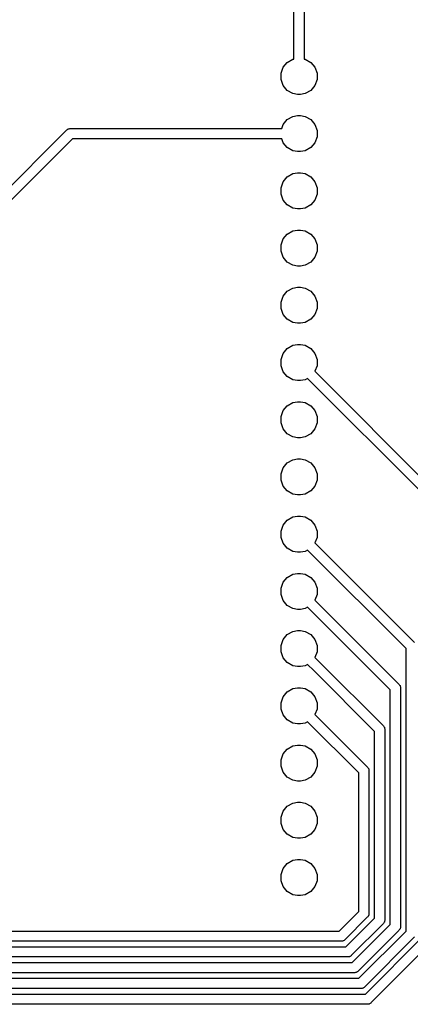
# Model space of a CAD drawing. Extents: x 82 to 157, y -127 to -14.
# Tile 2 of 5: x 115 to 132, y -126 to -83. Entities that reach past the tile are written whole.
import ezdxf

# ---------------------------------------------------------------- set-up
doc = ezdxf.new("R2010")
doc.units = 0
doc.header["$MEASUREMENT"] = 0
doc.layers.add('BLACK', color=7, linetype='CONTINUOUS')

msp = doc.modelspace()

# ---------------------------------------------------------------- linework, layer by layer
at = {"layer": 'BLACK', "linetype": 'CONTINUOUS'}
for p, q in [((126.775, -83.9389), (126.775, -31.4632)), ((127.225, -31.3798), (127.225, -84.3173)), ((126.478, -84.4677), (126.722, -84.3266)), ((126.722, -84.3266), (126.775, -84.3173)), ((126.775, -83.939), (126.775, -83.9389)), ((126.775, -84.3173), (126.775, -83.939)), ((127.225, -84.3173), (127.278, -84.3266)), ((127.278, -84.3266), (127.522, -84.4677)), ((126.2, -84.9489), (126.296, -84.6838)), ((126.296, -84.6838), (126.478, -84.4677)), ((127.522, -84.4677), (127.704, -84.6838)), ((127.704, -84.6838), (127.8, -84.9489)), ((126.2, -85.2311), (126.2, -84.9489)), ((127.8, -84.9489), (127.8, -85.2311)), ((126.296, -85.4962), (126.2, -85.2311)), ((126.478, -85.7123), (126.296, -85.4962)), ((127.704, -85.4962), (127.522, -85.7123)), ((127.8, -85.2311), (127.704, -85.4962)), ((126.722, -85.8534), (126.478, -85.7123)), ((126.93, -85.89), (126.722, -85.8534)), ((127.07, -85.89), (126.93, -85.89)), ((127.278, -85.8534), (127.07, -85.89)), ((127.522, -85.7123), (127.278, -85.8534)), ((126.478, -87.0077), (126.722, -86.8666)), ((126.722, -86.8666), (126.93, -86.83)), ((126.93, -86.83), (127.07, -86.83)), ((127.07, -86.83), (127.278, -86.8666)), ((127.278, -86.8666), (127.522, -87.0077)), ((116.762, -87.4153), (116.791, -87.4101)), ((116.791, -87.4101), (116.82, -87.4024)), ((116.82, -87.4024), (116.85, -87.405)), ((116.85, -87.405), (126.231, -87.405)), ((126.231, -87.405), (126.296, -87.2238)), ((126.296, -87.2238), (126.478, -87.0077)), ((127.522, -87.0077), (127.704, -87.2238)), ((127.704, -87.2238), (127.8, -87.4889)), ((112.144, -92.0079), (116.674, -87.4778)), ((116.674, -87.4778), (116.693, -87.455)), ((116.693, -87.455), (116.719, -87.4401)), ((116.719, -87.4401), (116.743, -87.4229)), ((116.743, -87.4229), (116.753, -87.4203)), ((116.753, -87.4203), (116.762, -87.4153)), ((127.8, -87.7711), (127.704, -88.0362)), ((127.8, -87.4889), (127.8, -87.7711)), ((116.933, -87.855), (112.469, -92.3191)), ((126.231, -87.855), (116.933, -87.855)), ((126.296, -88.0362), (126.231, -87.855)), ((126.478, -88.2523), (126.296, -88.0362)), ((126.722, -88.3934), (126.478, -88.2523)), ((127.522, -88.2523), (127.278, -88.3934)), ((127.704, -88.0362), (127.522, -88.2523)), ((126.93, -88.43), (126.722, -88.3934)), ((127.07, -88.43), (126.93, -88.43)), ((127.278, -88.3934), (127.07, -88.43)), ((126.296, -89.7638), (126.478, -89.5477)), ((126.478, -89.5477), (126.722, -89.4066)), ((126.722, -89.4066), (126.93, -89.37)), ((126.93, -89.37), (127.07, -89.37)), ((127.07, -89.37), (127.278, -89.4066)), ((127.278, -89.4066), (127.522, -89.5477)), ((127.522, -89.5477), (127.704, -89.7638)), ((126.2, -90.0289), (126.296, -89.7638)), ((126.2, -90.3111), (126.2, -90.0289)), ((127.704, -89.7638), (127.8, -90.0289)), ((127.8, -90.0289), (127.8, -90.3111)), ((126.296, -90.5762), (126.2, -90.3111)), ((127.8, -90.3111), (127.704, -90.5762)), ((126.478, -90.7923), (126.296, -90.5762)), ((126.722, -90.9334), (126.478, -90.7923)), ((127.522, -90.7923), (127.278, -90.9334)), ((127.704, -90.5762), (127.522, -90.7923)), ((126.93, -90.97), (126.722, -90.9334)), ((127.07, -90.97), (126.93, -90.97)), ((127.278, -90.9334), (127.07, -90.97)), ((126.296, -92.3038), (126.478, -92.0877)), ((126.478, -92.0877), (126.722, -91.9466)), ((126.722, -91.9466), (126.93, -91.91)), ((126.93, -91.91), (127.07, -91.91)), ((127.07, -91.91), (127.278, -91.9466)), ((127.278, -91.9466), (127.522, -92.0877)), ((127.522, -92.0877), (127.704, -92.3038)), ((126.2, -92.5689), (126.296, -92.3038)), ((126.2, -92.8511), (126.2, -92.5689)), ((127.704, -92.3038), (127.8, -92.5689)), ((127.8, -92.5689), (127.8, -92.8511)), ((126.296, -93.1162), (126.2, -92.8511)), ((127.8, -92.8511), (127.704, -93.1162)), ((126.478, -93.3323), (126.296, -93.1162)), ((126.722, -93.4734), (126.478, -93.3323)), ((126.93, -93.51), (126.722, -93.4734)), ((127.07, -93.51), (126.93, -93.51)), ((127.278, -93.4734), (127.07, -93.51)), ((127.522, -93.3323), (127.278, -93.4734)), ((127.704, -93.1162), (127.522, -93.3323)), ((126.296, -94.8438), (126.478, -94.6277)), ((126.478, -94.6277), (126.722, -94.4866)), ((126.722, -94.4866), (126.93, -94.45)), ((126.93, -94.45), (127.07, -94.45)), ((127.07, -94.45), (127.278, -94.4866)), ((127.278, -94.4866), (127.522, -94.6277)), ((127.522, -94.6277), (127.704, -94.8438)), ((126.2, -95.1089), (126.296, -94.8438)), ((126.2, -95.3911), (126.2, -95.1089)), ((127.704, -94.8438), (127.8, -95.1089)), ((127.8, -95.1089), (127.8, -95.3911)), ((126.296, -95.6562), (126.2, -95.3911)), ((126.478, -95.8723), (126.296, -95.6562)), ((127.704, -95.6562), (127.522, -95.8723)), ((127.8, -95.3911), (127.704, -95.6562)), ((126.722, -96.0134), (126.478, -95.8723)), ((126.93, -96.05), (126.722, -96.0134)), ((127.07, -96.05), (126.93, -96.05)), ((127.278, -96.0134), (127.07, -96.05)), ((127.522, -95.8723), (127.278, -96.0134)), ((126.722, -97.0266), (126.93, -96.99)), ((126.93, -96.99), (127.07, -96.99)), ((127.07, -96.99), (127.278, -97.0266)), ((126.2, -97.6489), (126.296, -97.3838)), ((126.296, -97.3838), (126.478, -97.1677)), ((126.478, -97.1677), (126.722, -97.0266)), ((127.278, -97.0266), (127.522, -97.1677)), ((127.522, -97.1677), (127.704, -97.3838)), ((127.704, -97.3838), (127.8, -97.6489)), ((126.2, -97.9311), (126.2, -97.6489)), ((127.8, -97.6489), (127.8, -97.9311)), ((126.296, -98.1962), (126.2, -97.9311)), ((126.478, -98.4123), (126.296, -98.1962)), ((127.8, -97.9311), (127.709, -98.1809)), ((127.709, -98.1809), (132.832, -103.304)), ((126.722, -98.5534), (126.478, -98.4123)), ((126.93, -98.59), (126.722, -98.5534)), ((127.07, -98.59), (126.93, -98.59)), ((127.278, -98.5534), (127.07, -98.59)), ((127.384, -98.4921), (127.278, -98.5534)), ((132.455, -103.563), (127.384, -98.4921)), ((126.478, -99.7077), (126.722, -99.5666)), ((126.722, -99.5666), (126.93, -99.53)), ((126.93, -99.53), (127.07, -99.53)), ((127.07, -99.53), (127.278, -99.5666)), ((127.278, -99.5666), (127.522, -99.7077)), ((126.2, -100.189), (126.296, -99.9238)), ((126.296, -99.9238), (126.478, -99.7077)), ((127.522, -99.7077), (127.704, -99.9238)), ((127.704, -99.9238), (127.8, -100.189)), ((126.2, -100.471), (126.2, -100.189)), ((126.296, -100.736), (126.2, -100.471)), ((127.8, -100.471), (127.704, -100.736)), ((127.8, -100.189), (127.8, -100.471)), ((126.478, -100.952), (126.296, -100.736)), ((126.722, -101.093), (126.478, -100.952)), ((127.522, -100.952), (127.278, -101.093)), ((127.704, -100.736), (127.522, -100.952)), ((126.93, -101.13), (126.722, -101.093)), ((127.07, -101.13), (126.93, -101.13)), ((127.278, -101.093), (127.07, -101.13)), ((126.296, -102.464), (126.478, -102.248)), ((126.478, -102.248), (126.722, -102.107)), ((126.722, -102.107), (126.93, -102.07)), ((126.93, -102.07), (127.07, -102.07)), ((127.07, -102.07), (127.278, -102.107)), ((127.278, -102.107), (127.522, -102.248)), ((127.522, -102.248), (127.704, -102.464)), ((126.2, -102.729), (126.296, -102.464)), ((127.704, -102.464), (127.8, -102.729)), ((126.2, -103.011), (126.2, -102.729)), ((126.296, -103.276), (126.2, -103.011)), ((127.8, -103.011), (127.704, -103.276)), ((127.8, -102.729), (127.8, -103.011)), ((126.478, -103.492), (126.296, -103.276)), ((126.722, -103.633), (126.478, -103.492)), ((127.522, -103.492), (127.278, -103.633)), ((127.704, -103.276), (127.522, -103.492)), ((126.93, -103.67), (126.722, -103.633)), ((127.07, -103.67), (126.93, -103.67)), ((127.278, -103.633), (127.07, -103.67)), ((126.296, -105.004), (126.478, -104.788)), ((126.478, -104.788), (126.722, -104.647)), ((126.722, -104.647), (126.93, -104.61)), ((126.93, -104.61), (127.07, -104.61)), ((127.07, -104.61), (127.278, -104.647)), ((127.278, -104.647), (127.522, -104.788)), ((127.522, -104.788), (127.704, -105.004)), ((126.2, -105.269), (126.296, -105.004)), ((126.2, -105.551), (126.2, -105.269)), ((127.704, -105.004), (127.8, -105.269)), ((127.8, -105.269), (127.8, -105.551)), ((126.296, -105.816), (126.2, -105.551)), ((127.8, -105.551), (127.709, -105.801)), ((126.478, -106.032), (126.296, -105.816)), ((126.722, -106.173), (126.478, -106.032)), ((126.93, -106.21), (126.722, -106.173)), ((127.278, -106.173), (127.07, -106.21)), ((127.384, -106.112), (127.278, -106.173)), ((131.755, -110.483), (127.384, -106.112)), ((127.709, -105.801), (132.132, -110.224)), ((127.07, -106.21), (126.93, -106.21)), ((126.296, -107.544), (126.478, -107.328)), ((126.478, -107.328), (126.722, -107.187)), ((126.722, -107.187), (126.93, -107.15)), ((126.93, -107.15), (127.07, -107.15)), ((127.07, -107.15), (127.278, -107.187)), ((127.278, -107.187), (127.522, -107.328)), ((127.522, -107.328), (127.704, -107.544)), ((126.2, -107.809), (126.296, -107.544)), ((126.2, -108.091), (126.2, -107.809)), ((127.704, -107.544), (127.8, -107.809)), ((127.8, -107.809), (127.8, -108.091)), ((126.296, -108.356), (126.2, -108.091)), ((126.478, -108.572), (126.296, -108.356)), ((127.8, -108.091), (127.709, -108.341)), ((127.709, -108.341), (131.432, -112.064)), ((126.722, -108.713), (126.478, -108.572)), ((126.93, -108.75), (126.722, -108.713)), ((127.07, -108.75), (126.93, -108.75)), ((127.278, -108.713), (127.07, -108.75)), ((127.384, -108.652), (127.278, -108.713)), ((131.055, -112.323), (127.384, -108.652)), ((126.722, -109.727), (126.93, -109.69)), ((126.93, -109.69), (127.07, -109.69)), ((127.07, -109.69), (127.278, -109.727)), ((126.2, -110.349), (126.296, -110.084)), ((126.296, -110.084), (126.478, -109.868)), ((126.478, -109.868), (126.722, -109.727)), ((127.278, -109.727), (127.522, -109.868)), ((127.522, -109.868), (127.704, -110.084)), ((127.704, -110.084), (127.8, -110.349)), ((126.2, -110.631), (126.2, -110.349)), ((127.8, -110.349), (127.8, -110.631)), ((131.755, -123.027), (131.755, -110.483)), ((126.296, -110.896), (126.2, -110.631)), ((126.478, -111.112), (126.296, -110.896)), ((127.8, -110.631), (127.709, -110.881)), ((127.709, -110.881), (127.973, -111.145)), ((126.722, -111.253), (126.478, -111.112)), ((126.93, -111.29), (126.722, -111.253)), ((127.07, -111.29), (126.93, -111.29)), ((127.278, -111.253), (127.07, -111.29)), ((127.384, -111.192), (127.278, -111.253)), ((127.655, -111.463), (127.384, -111.192)), ((127.973, -111.145), (127.973, -111.145)), ((127.973, -111.145), (130.732, -113.904)), ((130.355, -114.163), (127.655, -111.463)), ((127.655, -111.463), (127.655, -111.463)), ((126.478, -112.408), (126.722, -112.267)), ((126.722, -112.267), (126.93, -112.23)), ((126.93, -112.23), (127.07, -112.23)), ((127.07, -112.23), (127.278, -112.267)), ((127.278, -112.267), (127.522, -112.408)), ((131.055, -122.737), (131.055, -112.323)), ((131.432, -112.064), (131.455, -112.083)), ((131.455, -112.083), (131.47, -112.109)), ((131.47, -112.109), (131.487, -112.133)), ((131.487, -112.133), (131.49, -112.143)), ((131.49, -112.143), (131.495, -112.152)), ((131.495, -112.152), (131.5, -112.181)), ((131.5, -112.181), (131.508, -112.21)), ((131.508, -112.21), (131.505, -112.24)), ((131.505, -112.24), (131.505, -122.82)), ((126.2, -112.889), (126.296, -112.624)), ((126.296, -112.624), (126.478, -112.408)), ((127.522, -112.408), (127.704, -112.624)), ((127.704, -112.624), (127.8, -112.889)), ((126.2, -113.171), (126.2, -112.889)), ((126.296, -113.436), (126.2, -113.171)), ((127.8, -113.171), (127.709, -113.421)), ((127.8, -112.889), (127.8, -113.171)), ((126.478, -113.652), (126.296, -113.436)), ((127.709, -113.421), (130.032, -115.744)), ((126.722, -113.793), (126.478, -113.652)), ((126.93, -113.83), (126.722, -113.793)), ((127.07, -113.83), (126.93, -113.83)), ((127.278, -113.793), (127.07, -113.83)), ((127.384, -113.732), (127.278, -113.793)), ((129.655, -116.003), (127.384, -113.732)), ((130.732, -113.904), (130.755, -113.923)), ((130.755, -113.923), (130.77, -113.949)), ((130.77, -113.949), (130.787, -113.973)), ((130.787, -113.973), (130.79, -113.983)), ((130.79, -113.983), (130.795, -113.992)), ((130.795, -113.992), (130.8, -114.021)), ((130.8, -114.021), (130.808, -114.05)), ((130.808, -114.05), (130.805, -114.08)), ((130.355, -122.447), (130.355, -114.163)), ((130.805, -114.08), (130.805, -122.53)), ((126.478, -114.948), (126.722, -114.807)), ((126.722, -114.807), (126.93, -114.77)), ((126.93, -114.77), (127.07, -114.77)), ((127.07, -114.77), (127.278, -114.807)), ((127.278, -114.807), (127.522, -114.948)), ((126.2, -115.429), (126.296, -115.164)), ((126.296, -115.164), (126.478, -114.948)), ((127.522, -114.948), (127.704, -115.164)), ((127.704, -115.164), (127.8, -115.429)), ((126.2, -115.711), (126.2, -115.429)), ((126.296, -115.976), (126.2, -115.711)), ((127.8, -115.711), (127.704, -115.976)), ((127.8, -115.429), (127.8, -115.711)), ((130.032, -115.744), (130.055, -115.763)), ((130.055, -115.763), (130.07, -115.789)), ((130.07, -115.789), (130.087, -115.813)), ((130.087, -115.813), (130.09, -115.823)), ((126.478, -116.192), (126.296, -115.976)), ((126.722, -116.333), (126.478, -116.192)), ((127.522, -116.192), (127.278, -116.333)), ((127.704, -115.976), (127.522, -116.192)), ((129.655, -122.157), (129.655, -116.003)), ((130.09, -115.823), (130.095, -115.832)), ((130.095, -115.832), (130.1, -115.861)), ((130.1, -115.861), (130.108, -115.89)), ((130.108, -115.89), (130.105, -115.92)), ((130.105, -115.92), (130.105, -122.24)), ((126.93, -116.37), (126.722, -116.333)), ((127.07, -116.37), (126.93, -116.37)), ((127.278, -116.333), (127.07, -116.37)), ((126.296, -117.704), (126.478, -117.488)), ((126.478, -117.488), (126.722, -117.347)), ((126.722, -117.347), (126.93, -117.31)), ((126.93, -117.31), (127.07, -117.31)), ((127.07, -117.31), (127.278, -117.347)), ((127.278, -117.347), (127.522, -117.488)), ((127.522, -117.488), (127.704, -117.704)), ((126.2, -117.969), (126.296, -117.704)), ((126.2, -118.251), (126.2, -117.969)), ((127.704, -117.704), (127.8, -117.969)), ((127.8, -117.969), (127.8, -118.251)), ((126.296, -118.516), (126.2, -118.251)), ((127.8, -118.251), (127.704, -118.516)), ((126.478, -118.732), (126.296, -118.516)), ((126.722, -118.873), (126.478, -118.732)), ((126.93, -118.91), (126.722, -118.873)), ((127.278, -118.873), (127.07, -118.91)), ((127.522, -118.732), (127.278, -118.873)), ((127.704, -118.516), (127.522, -118.732)), ((127.07, -118.91), (126.93, -118.91)), ((126.296, -120.244), (126.478, -120.028)), ((126.478, -120.028), (126.722, -119.887)), ((126.722, -119.887), (126.93, -119.85)), ((126.93, -119.85), (127.07, -119.85)), ((127.07, -119.85), (127.278, -119.887)), ((127.278, -119.887), (127.522, -120.028)), ((127.522, -120.028), (127.704, -120.244)), ((126.2, -120.509), (126.296, -120.244)), ((126.2, -120.791), (126.2, -120.509)), ((127.704, -120.244), (127.8, -120.509)), ((127.8, -120.509), (127.8, -120.791)), ((126.296, -121.056), (126.2, -120.791)), ((126.478, -121.272), (126.296, -121.056)), ((127.704, -121.056), (127.522, -121.272)), ((127.8, -120.791), (127.704, -121.056)), ((126.722, -121.413), (126.478, -121.272)), ((126.93, -121.45), (126.722, -121.413)), ((127.07, -121.45), (126.93, -121.45)), ((127.278, -121.413), (127.07, -121.45)), ((127.522, -121.272), (127.278, -121.413)), ((128.787, -123.025), (129.655, -122.157)), ((130.07, -122.371), (130.055, -122.397)), ((130.087, -122.347), (130.07, -122.371)), ((130.09, -122.337), (130.087, -122.347)), ((130.095, -122.328), (130.09, -122.337)), ((130.1, -122.299), (130.095, -122.328)), ((130.108, -122.27), (130.1, -122.299)), ((130.105, -122.24), (130.108, -122.27)), ((130.032, -122.416), (129.046, -123.402)), ((129.077, -123.725), (130.355, -122.447)), ((130.732, -122.706), (129.336, -124.102)), ((129.367, -124.425), (131.055, -122.737)), ((130.055, -122.397), (130.032, -122.416)), ((130.755, -122.687), (130.732, -122.706)), ((130.77, -122.661), (130.755, -122.687)), ((130.787, -122.637), (130.77, -122.661)), ((130.79, -122.627), (130.787, -122.637)), ((130.795, -122.618), (130.79, -122.627)), ((130.8, -122.589), (130.795, -122.618)), ((130.808, -122.56), (130.8, -122.589)), ((130.805, -122.53), (130.808, -122.56)), ((109.723, -123.025), (128.787, -123.025)), ((131.432, -122.996), (129.626, -124.802)), ((129.657, -125.125), (131.755, -123.027)), ((131.455, -122.977), (131.432, -122.996)), ((131.47, -122.951), (131.455, -122.977)), ((131.487, -122.926), (131.47, -122.951)), ((131.49, -122.917), (131.487, -122.926)), ((131.495, -122.908), (131.49, -122.917)), ((131.5, -122.879), (131.495, -122.908)), ((131.508, -122.85), (131.5, -122.879)), ((131.505, -122.82), (131.508, -122.85)), ((128.87, -123.475), (109.64, -123.475)), ((128.9, -123.478), (128.87, -123.475)), ((128.929, -123.47), (128.9, -123.478)), ((128.958, -123.465), (128.929, -123.47)), ((128.967, -123.46), (128.958, -123.465)), ((128.977, -123.457), (128.967, -123.46)), ((129.001, -123.44), (128.977, -123.457)), ((129.027, -123.425), (129.001, -123.44)), ((129.046, -123.402), (129.027, -123.425)), ((132.132, -123.286), (129.916, -125.502)), ((129.947, -125.825), (132.455, -123.317)), ((132.832, -123.576), (130.206, -126.202)), ((109.423, -123.725), (129.077, -123.725)), ((129.336, -124.102), (129.317, -124.125)), ((109.133, -124.425), (129.367, -124.425)), ((129.16, -124.175), (109.34, -124.175)), ((129.19, -124.178), (129.16, -124.175)), ((129.219, -124.17), (129.19, -124.178)), ((129.248, -124.165), (129.219, -124.17)), ((129.257, -124.16), (129.248, -124.165)), ((129.267, -124.157), (129.257, -124.16)), ((129.291, -124.14), (129.267, -124.157)), ((129.317, -124.125), (129.291, -124.14)), ((129.45, -124.875), (109.05, -124.875)), ((129.48, -124.878), (129.45, -124.875)), ((129.509, -124.87), (129.48, -124.878)), ((129.538, -124.865), (129.509, -124.87)), ((129.547, -124.86), (129.538, -124.865)), ((129.556, -124.857), (129.547, -124.86)), ((129.581, -124.84), (129.556, -124.857)), ((129.607, -124.825), (129.581, -124.84)), ((129.626, -124.802), (129.607, -124.825)), ((107.79, -125.125), (129.657, -125.125)), ((103.944, -125.825), (129.947, -125.825)), ((129.74, -125.575), (107.707, -125.575)), ((129.77, -125.578), (129.74, -125.575)), ((129.799, -125.57), (129.77, -125.578)), ((129.828, -125.565), (129.799, -125.57)), ((129.837, -125.56), (129.828, -125.565)), ((129.846, -125.557), (129.837, -125.56)), ((129.871, -125.54), (129.846, -125.557)), ((129.897, -125.525), (129.871, -125.54)), ((129.916, -125.502), (129.897, -125.525)), ((130.03, -126.275), (103.86, -126.275)), ((130.06, -126.278), (130.03, -126.275)), ((130.089, -126.27), (130.06, -126.278)), ((130.118, -126.265), (130.089, -126.27)), ((130.127, -126.26), (130.118, -126.265)), ((130.136, -126.257), (130.127, -126.26)), ((130.161, -126.24), (130.136, -126.257)), ((130.187, -126.225), (130.161, -126.24)), ((130.206, -126.202), (130.187, -126.225))]:
    msp.add_line(p, q, dxfattribs=at)

doc.saveas('drawing.dxf')
